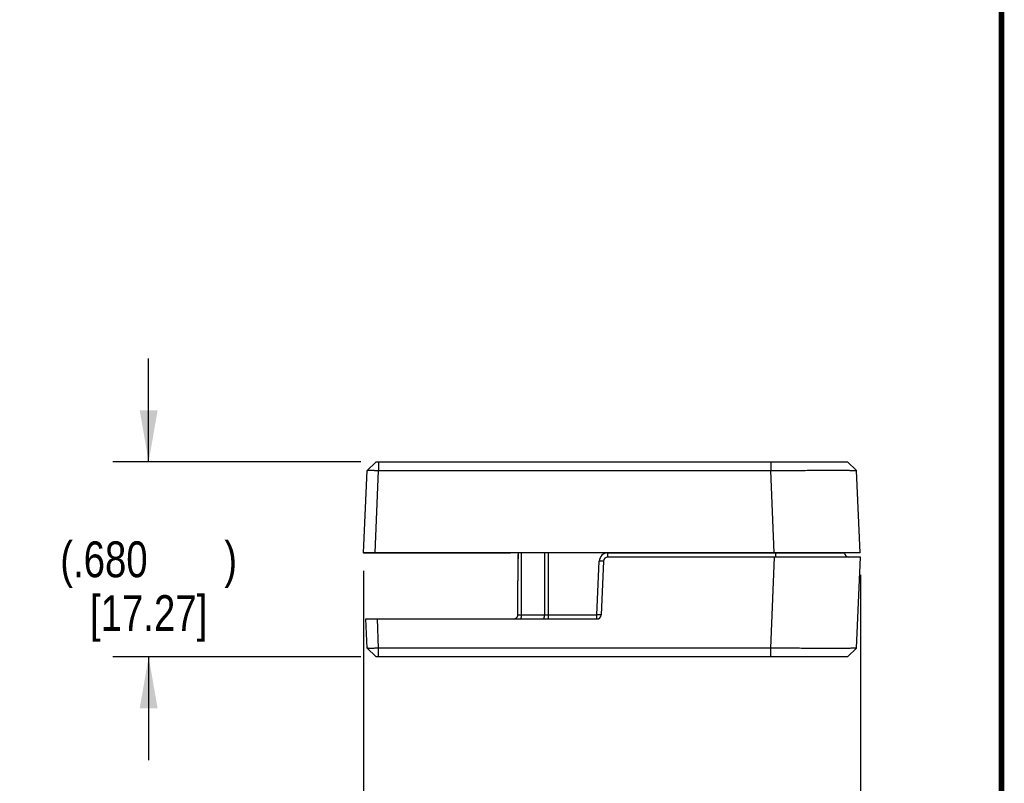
# Model space of a CAD drawing. Header units: inches. Extents: x 0.2 to 16.8, y 0.1 to 10.8.
# Tile 20 of 27: x 13.3 to 16.8, y 2.8 to 5.4. Entities that reach past the tile are written whole.
import ezdxf

# ---------------------------------------------------------------- set-up
doc = ezdxf.new("R2010")
doc.units = ezdxf.units.IN
doc.header["$LTSCALE"] = 0.935
doc.header["$MEASUREMENT"] = 0
doc.layers.get('0').update_dxf_attribs({"linetype": 'CONTINUOUS'})
doc.layers.add('DIMENSIONS', color=7, linetype='CONTINUOUS')
doc.styles.get("Standard").update_dxf_attribs({"font": 'txt', "width": 0.8})
doc.dimstyles.new('DIMSTYLE_1', dxfattribs={"dimtxt": 0.125, "dimasz": 0.18, "dimexe": 0.125, "dimexo": 0.0625, "dimgap": 0.0625, "dimtad": 0, "dimtih": 1, "dimtoh": 1, "dimdec": 3, "dimzin": 4, "dimdsep": 46, "dimtxsty": 'STANDARD', "dimblk": '_FILLED', "dimblk1": '_FILLED', "dimblk2": '_FILLED', "dimcen": 0.09, "dimadec": 0, "dimazin": 0, "dimtp": 0.001, "dimtm": 0.001, "dimtfac": 1, "dimtdec": 3, "dimtofl": 0, "dimtmove": 0, "dimatfit": 3, "dimldrblk": '_FILLED', "dimfxl": 1, "dimtolj": 1, "dimtzin": 4, "dimarcsym": 0})

# ---------------------------------------------------------------- blocks, each defined once
blk = doc.blocks.new('_FILLED')
at = {"color": 0, "linetype": 'BYBLOCK'}
blk.add_solid([(0, 0), (-1, 0.174), (-1, -0.174)], dxfattribs=at)
blk = doc.blocks.new('*D8')
at = {"layer": 'DIMENSIONS', "color": 2, "linetype": 'CONTINUOUS'}
for p, q in [((13.7744, 3.8992), (13.7744, 4.2592)), ((14.5144, 3.8992), (13.6494, 3.8992)), ((14.5144, 3.2192), (13.6494, 3.2192)), ((13.7744, 3.2192), (13.7744, 2.8592))]:
    blk.add_line(p, q, dxfattribs=at)
at = {"layer": 'DIMENSIONS', "color": 2, "linetype": 'CONTINUOUS', "xscale": 0.18, "yscale": 0.18, "zscale": 0.18}
for p, rotation in [((13.7744, 3.8992), 270), ((13.7744, 3.2192), 90)]:
    blk.add_blockref('_FILLED', p, dxfattribs=dict(at, rotation=rotation))
at = {"layer": 'DIMENSIONS', "color": 2, "linetype": 'CONTINUOUS', "insert": (13.7744, 3.6217), "char_height": 0.125, "width": 0.9, "attachment_point": 2, "line_spacing_factor": 0.9}
blk.add_mtext('(.680{\\Ftxt.shx;\\W2.400000;\\H0.125000; })\\P[17.27]', dxfattribs=at)
blk = doc.blocks.new('*D9')
at = {"layer": 'DIMENSIONS', "color": 2, "linetype": 'CONTINUOUS'}
for p, q in [((14.5244, 3.5187), (14.5244, 2.3442)), ((16.2584, 3.5047), (16.2584, 2.3442)), ((14.5244, 2.4692), (14.8789, 2.4692)), ((16.2584, 2.4692), (15.9039, 2.4692))]:
    blk.add_line(p, q, dxfattribs=at)
at = {"layer": 'DIMENSIONS', "color": 2, "linetype": 'CONTINUOUS', "xscale": 0.18, "yscale": 0.18, "zscale": 0.18, "rotation": 180}
blk.add_blockref('_FILLED', (14.5244, 2.4692), dxfattribs=at)
at = {"layer": 'DIMENSIONS', "color": 2, "linetype": 'CONTINUOUS', "xscale": 0.18, "yscale": 0.18, "zscale": 0.18}
blk.add_blockref('_FILLED', (16.2584, 2.4692), dxfattribs=at)
at = {"layer": 'DIMENSIONS', "color": 2, "linetype": 'CONTINUOUS', "insert": (15.3914, 2.5317), "char_height": 0.125, "width": 0.9, "attachment_point": 2, "line_spacing_factor": 0.9}
blk.add_mtext('(1.734{\\Ftxt.shx;\\W1.600000;\\H0.125000; })\\P[44.04]', dxfattribs=at)

msp = doc.modelspace()

# ---------------------------------------------------------------- linework, layer by layer
at = {"color": 7, "linetype": 'CONTINUOUS'}
for p, q in [((14.5683, 3.8992), (14.5369, 3.8692)), ((14.5663, 3.8974), (14.537, 3.8693)), ((14.5683, 3.8992), (16.2133, 3.8992)), ((14.5769, 3.8992), (14.5769, 3.8692)), ((15.9448, 3.8992), (15.9448, 3.8692)), ((16.2446, 3.8692), (16.2133, 3.8992)), ((14.5244, 3.5822), (14.5369, 3.8692)), ((14.5369, 3.8692), (14.537, 3.8693)), ((14.5644, 3.5822), (14.5769, 3.8692)), ((14.5769, 3.8692), (15.9448, 3.8692)), ((15.9574, 3.5822), (15.9448, 3.8692)), ((16.2571, 3.5822), (16.2446, 3.8692)), ((16.2446, 3.8692), (16.2446, 3.8692)), ((14.5244, 3.5822), (14.5244, 3.5812)), ((16.2571, 3.5822), (14.5244, 3.5822)), ((15.0366, 3.5812), (14.5244, 3.5812)), ((14.5644, 3.5822), (14.5644, 3.5812)), ((15.0366, 3.5822), (15.0366, 3.5812)), ((15.0633, 3.5822), (15.063, 3.5719)), ((15.0752, 3.3655), (15.0752, 3.5822)), ((15.1554, 3.5822), (15.1554, 3.3655)), ((15.1692, 3.3511), (15.1692, 3.5822)), ((15.3766, 3.5672), (15.3766, 3.5815)), ((15.3766, 3.5815), (15.9629, 3.5815)), ((15.9629, 3.5815), (15.9628, 3.5822)), ((15.9629, 3.5672), (15.9629, 3.5815)), ((16.2026, 3.5815), (16.2026, 3.5822)), ((15.063, 3.5723), (15.0624, 3.5274)), ((15.3385, 3.3655), (15.3467, 3.5528)), ((15.3616, 3.5528), (15.3535, 3.3655)), ((16.2584, 3.5672), (15.3766, 3.5672)), ((15.9448, 3.2492), (15.9587, 3.5672)), ((16.2446, 3.2492), (16.2584, 3.5672)), ((15.0624, 3.5274), (15.0623, 3.484)), ((15.0623, 3.4838), (15.0623, 3.4843)), ((15.0623, 3.3661), (15.0623, 3.484)), ((14.5369, 3.2492), (14.5325, 3.3511)), ((14.5325, 3.3511), (15.3385, 3.3511)), ((14.5769, 3.2492), (14.5725, 3.3511)), ((15.0752, 3.3655), (15.1554, 3.3655)), ((15.1554, 3.3655), (15.1692, 3.3655)), ((15.1692, 3.3655), (15.3385, 3.3655)), ((15.3385, 3.3511), (15.3385, 3.3655)), ((14.537, 3.2491), (14.5369, 3.2492)), ((14.5663, 3.221), (14.5369, 3.2492)), ((14.5683, 3.2192), (14.537, 3.2491)), ((14.5769, 3.2192), (14.5769, 3.2492)), ((15.9448, 3.2492), (14.5769, 3.2492)), ((15.9448, 3.2192), (15.9448, 3.2492)), ((16.2133, 3.2192), (16.2446, 3.2492)), ((16.2446, 3.2492), (16.2446, 3.2491)), ((16.2133, 3.2192), (14.5683, 3.2192))]:
    msp.add_line(p, q, dxfattribs=at)
at = {"color": 7, "linetype": 'CONTINUOUS', "const_width": 0.02}
msp.add_lwpolyline([(16.75, 0.2586), (16.75, 10.7586)], dxfattribs=at)
at = {"color": 7, "linetype": 'CONTINUOUS'}
for centre, radius, start, end in [((18.1675, 3.488), 3.1052, 178.2621, 179.6044), ((15.3766, 3.5515), 0.03, 90.0039, 177.4959), ((16.2176, 3.5822), 0.015, 182.5, 270.0004), ((15.3766, 3.5522), 0.015, 90, 177.5), ((18.5512, 3.4838), 3.4889, 179.5795, 179.9921), ((15.0473, 3.3661), 0.015, 269.9995, 360), ((15.3385, 3.3661), 0.015, 270, 357.5)]:
    msp.add_arc(centre, radius, start, end, dxfattribs=at)
for points, knots in [([(14.537, 3.8693), (14.537, 3.8693), (14.537, 3.8693), (14.5371, 3.8693), (14.5373, 3.8694), (14.5376, 3.8694), (14.538, 3.8695), (14.5385, 3.8695), (14.539, 3.8696), (14.5397, 3.8696), (14.5407, 3.8697), (14.5422, 3.8697), (14.5443, 3.8698), (14.5466, 3.8698), (14.5492, 3.8698), (14.5521, 3.8698), (14.5552, 3.8697), (14.5585, 3.8697), (14.5632, 3.8696), (14.5694, 3.8694), (14.5744, 3.8693), (14.5769, 3.8692)], [0, 0, 0, 0, 0.001354, 0.0032, 0.008487, 0.015975, 0.025687, 0.037624, 0.051772, 0.068093, 0.08655, 0.129701, 0.180872, 0.239576, 0.305283, 0.377409, 0.455259, 0.538117, 0.62524, 0.809168, 1, 1, 1, 1]), ([(15.9448, 3.8692), (15.9545, 3.8693), (15.9737, 3.8693), (16.0025, 3.8694), (16.0308, 3.8695), (16.0584, 3.8696), (16.0849, 3.8697), (16.1101, 3.8697), (16.1337, 3.8698), (16.1555, 3.8698), (16.1724, 3.8698), (16.1849, 3.8698), (16.1934, 3.8697), (16.2013, 3.8697), (16.2086, 3.8697), (16.2152, 3.8697), (16.2212, 3.8696), (16.2266, 3.8696), (16.2306, 3.8696), (16.2334, 3.8695), (16.2353, 3.8695), (16.237, 3.8695), (16.2386, 3.8695), (16.2399, 3.8694), (16.2411, 3.8694), (16.2421, 3.8694), (16.2428, 3.8693), (16.2433, 3.8693), (16.2436, 3.8693), (16.2439, 3.8693), (16.2441, 3.8693), (16.2443, 3.8693), (16.2444, 3.8693), (16.2445, 3.8692), (16.2445, 3.8692), (16.2445, 3.8692), (16.2446, 3.8692), (16.2446, 3.8692)], [0, 0, 0, 0, 0.096522, 0.192704, 0.287503, 0.379877, 0.468787, 0.553211, 0.632262, 0.705158, 0.771254, 0.801566, 0.829957, 0.856353, 0.880682, 0.902879, 0.922889, 0.940658, 0.956134, 0.963004, 0.969294, 0.975002, 0.980126, 0.984667, 0.988622, 0.99199, 0.99477, 0.995939, 0.996961, 0.997835, 0.998561, 0.99914, 0.999572, 0.999733, 0.999857, 0.999946, 1, 1, 1, 1]), ([(15.9629, 3.5815), (15.9707, 3.5815), (15.9863, 3.5815), (16.0095, 3.5814), (16.0322, 3.5814), (16.0543, 3.5813), (16.0755, 3.5813), (16.0957, 3.5813), (16.1145, 3.5813), (16.1293, 3.5813), (16.1404, 3.5813), (16.1481, 3.5813), (16.1553, 3.5813), (16.1621, 3.5813), (16.1684, 3.5813), (16.1742, 3.5813), (16.1795, 3.5813), (16.1842, 3.5813), (16.1879, 3.5813), (16.1905, 3.5814), (16.1923, 3.5814), (16.1939, 3.5814), (16.1954, 3.5814), (16.1968, 3.5814), (16.198, 3.5814), (16.1991, 3.5814), (16.2, 3.5814), (16.2007, 3.5814), (16.2012, 3.5815), (16.2015, 3.5815), (16.2017, 3.5815), (16.202, 3.5815), (16.2022, 3.5815), (16.2023, 3.5815), (16.2024, 3.5815), (16.2025, 3.5815), (16.2026, 3.5815), (16.2026, 3.5815), (16.2026, 3.5815), (16.2026, 3.5815), (16.2026, 3.5815), (16.2026, 3.5815)], [0, 0, 0, 0, 0.098026, 0.195112, 0.290326, 0.38275, 0.471489, 0.555688, 0.634532, 0.707258, 0.741106, 0.773165, 0.80336, 0.831617, 0.857868, 0.88205, 0.904105, 0.923981, 0.941629, 0.949604, 0.957008, 0.963835, 0.970081, 0.975744, 0.980818, 0.985303, 0.989194, 0.99249, 0.993914, 0.995189, 0.996314, 0.997289, 0.998114, 0.99879, 0.999315, 0.999522, 0.999691, 0.999823, 0.999917, 0.999975, 1, 1, 1, 1]), ([(15.3616, 3.5528), (15.3616, 3.5528), (15.3616, 3.5528), (15.3616, 3.5528), (15.3615, 3.5528), (15.3615, 3.5527), (15.3613, 3.5527), (15.3609, 3.5527), (15.3604, 3.5526), (15.3598, 3.5526), (15.3591, 3.5526), (15.3582, 3.5526), (15.3572, 3.5526), (15.3561, 3.5526), (15.3545, 3.5526), (15.3523, 3.5526), (15.3495, 3.5527), (15.3476, 3.5528), (15.3467, 3.5528)], [0, 0, 0, 0, 0.002442, 0.004287, 0.006646, 0.013009, 0.021632, 0.045709, 0.078847, 0.120852, 0.171268, 0.22957, 0.295228, 0.367675, 0.446207, 0.618569, 0.805929, 1, 1, 1, 1]), ([(15.0623, 3.3661), (15.0623, 3.3661), (15.0623, 3.3661), (15.0623, 3.366), (15.0624, 3.366), (15.0625, 3.366), (15.0626, 3.366), (15.0629, 3.3659), (15.0633, 3.3659), (15.0638, 3.3658), (15.0644, 3.3658), (15.0651, 3.3657), (15.066, 3.3657), (15.0669, 3.3656), (15.0683, 3.3656), (15.0702, 3.3655), (15.0726, 3.3655), (15.0743, 3.3655), (15.0752, 3.3655)], [0, 0, 0, 0, 0.002513, 0.006637, 0.012815, 0.021157, 0.031696, 0.044439, 0.076504, 0.117139, 0.166039, 0.222879, 0.287215, 0.358505, 0.436203, 0.608397, 0.798538, 1, 1, 1, 1]), ([(15.0731, 3.3511), (15.0731, 3.3511), (15.0732, 3.3511), (15.0733, 3.3512), (15.0734, 3.3513), (15.0736, 3.3514), (15.0737, 3.3518), (15.0739, 3.3522), (15.0741, 3.3528), (15.0742, 3.3535), (15.0744, 3.3544), (15.0746, 3.3553), (15.0747, 3.3563), (15.0749, 3.3579), (15.075, 3.36), (15.0751, 3.3627), (15.0752, 3.3645), (15.0752, 3.3655)], [0, 0, 0, 0, 0.006796, 0.014346, 0.023183, 0.033634, 0.060016, 0.094247, 0.136488, 0.186504, 0.24392, 0.308316, 0.379216, 0.456009, 0.624645, 0.808502, 1, 1, 1, 1]), ([(15.1533, 3.3511), (15.1533, 3.3511), (15.1534, 3.3511), (15.1535, 3.3512), (15.1536, 3.3513), (15.1537, 3.3514), (15.1539, 3.3518), (15.1541, 3.3522), (15.1543, 3.3528), (15.1544, 3.3535), (15.1546, 3.3544), (15.1547, 3.3553), (15.1549, 3.3563), (15.155, 3.3579), (15.1552, 3.36), (15.1553, 3.3627), (15.1554, 3.3645), (15.1554, 3.3655)], [0, 0, 0, 0, 0.006796, 0.014346, 0.023183, 0.033634, 0.060016, 0.094247, 0.136488, 0.186504, 0.24392, 0.308316, 0.379216, 0.456009, 0.624645, 0.808502, 1, 1, 1, 1]), ([(15.3535, 3.3655), (15.3535, 3.3654), (15.3534, 3.3654), (15.3534, 3.3654), (15.3534, 3.3654), (15.3533, 3.3654), (15.3531, 3.3653), (15.3528, 3.3653), (15.3523, 3.3653), (15.3516, 3.3652), (15.3509, 3.3652), (15.35, 3.3652), (15.349, 3.3652), (15.3479, 3.3652), (15.3463, 3.3652), (15.3441, 3.3653), (15.3414, 3.3653), (15.3394, 3.3654), (15.3385, 3.3655)], [0, 0, 0, 0, 0.002442, 0.004285, 0.006643, 0.013001, 0.021619, 0.045687, 0.078823, 0.120827, 0.17124, 0.229538, 0.295196, 0.367644, 0.446179, 0.618553, 0.805925, 1, 1, 1, 1]), ([(14.5769, 3.2492), (14.5744, 3.2491), (14.5694, 3.2489), (14.5632, 3.2488), (14.5585, 3.2487), (14.5552, 3.2486), (14.5521, 3.2486), (14.5492, 3.2486), (14.5466, 3.2486), (14.5443, 3.2486), (14.5422, 3.2487), (14.5407, 3.2487), (14.5397, 3.2488), (14.539, 3.2488), (14.5385, 3.2488), (14.538, 3.2489), (14.5376, 3.2489), (14.5373, 3.249), (14.5371, 3.249), (14.537, 3.2491), (14.537, 3.2491), (14.537, 3.2491)], [0, 0, 0, 0, 0.190833, 0.374761, 0.461885, 0.544742, 0.622592, 0.694719, 0.760426, 0.81913, 0.870301, 0.913452, 0.931908, 0.94823, 0.962377, 0.974314, 0.984026, 0.991514, 0.9968, 0.998646, 1, 1, 1, 1]), ([(16.2446, 3.2491), (16.2446, 3.2491), (16.2445, 3.2491), (16.2445, 3.2491), (16.2445, 3.2491), (16.2444, 3.2491), (16.2443, 3.2491), (16.2441, 3.2491), (16.2439, 3.2491), (16.2436, 3.2491), (16.2433, 3.249), (16.2428, 3.249), (16.2421, 3.249), (16.2411, 3.249), (16.2399, 3.2489), (16.2386, 3.2489), (16.237, 3.2489), (16.2353, 3.2489), (16.2334, 3.2488), (16.2306, 3.2488), (16.2266, 3.2488), (16.2212, 3.2487), (16.2152, 3.2487), (16.2086, 3.2487), (16.2013, 3.2486), (16.1934, 3.2486), (16.1849, 3.2486), (16.1724, 3.2486), (16.1555, 3.2486), (16.1337, 3.2486), (16.1101, 3.2486), (16.0849, 3.2487), (16.0584, 3.2487), (16.0308, 3.2488), (16.0025, 3.2489), (15.9737, 3.249), (15.9545, 3.2491), (15.9448, 3.2492)], [0, 0, 0, 0, 0.000054, 0.000143, 0.000267, 0.000428, 0.00086, 0.001439, 0.002165, 0.003039, 0.004061, 0.00523, 0.00801, 0.011378, 0.015333, 0.019873, 0.024998, 0.030706, 0.036996, 0.043866, 0.059342, 0.077111, 0.09712, 0.119317, 0.143646, 0.170043, 0.198434, 0.228746, 0.294842, 0.367738, 0.446789, 0.531213, 0.620123, 0.712497, 0.807296, 0.903478, 1, 1, 1, 1])]:
    msp.add_open_spline(points, degree=3, knots=knots, dxfattribs=at)

# ---------------------------------------------------------------- dimensions: what is measured, and where the dimension line sits
at = {"layer": 'DIMENSIONS', "color": 2, "linetype": 'CONTINUOUS'}
dim = msp.add_linear_dim(base=(13.7744, 3.8992), p1=(14.5769, 3.2192), p2=(14.5769, 3.8992), angle=90, text='(<>)', dimstyle='DIMSTYLE_1', dxfattribs=at)
dim.commit()
dim.dimension.update_dxf_attribs({"geometry": '*D8', "text_midpoint": (13.7744, 3.4654), "dimtype": 160})
dim = msp.add_linear_dim(base=(16.2584, 2.4692), p1=(14.5244, 3.5812), p2=(16.2584, 3.5672), text='(<>)', dimstyle='DIMSTYLE_1', dxfattribs=at)
dim.commit()
dim.dimension.update_dxf_attribs({"geometry": '*D9', "text_midpoint": (15.3914, 2.3754), "dimtype": 160})

doc.saveas('drawing.dxf')
